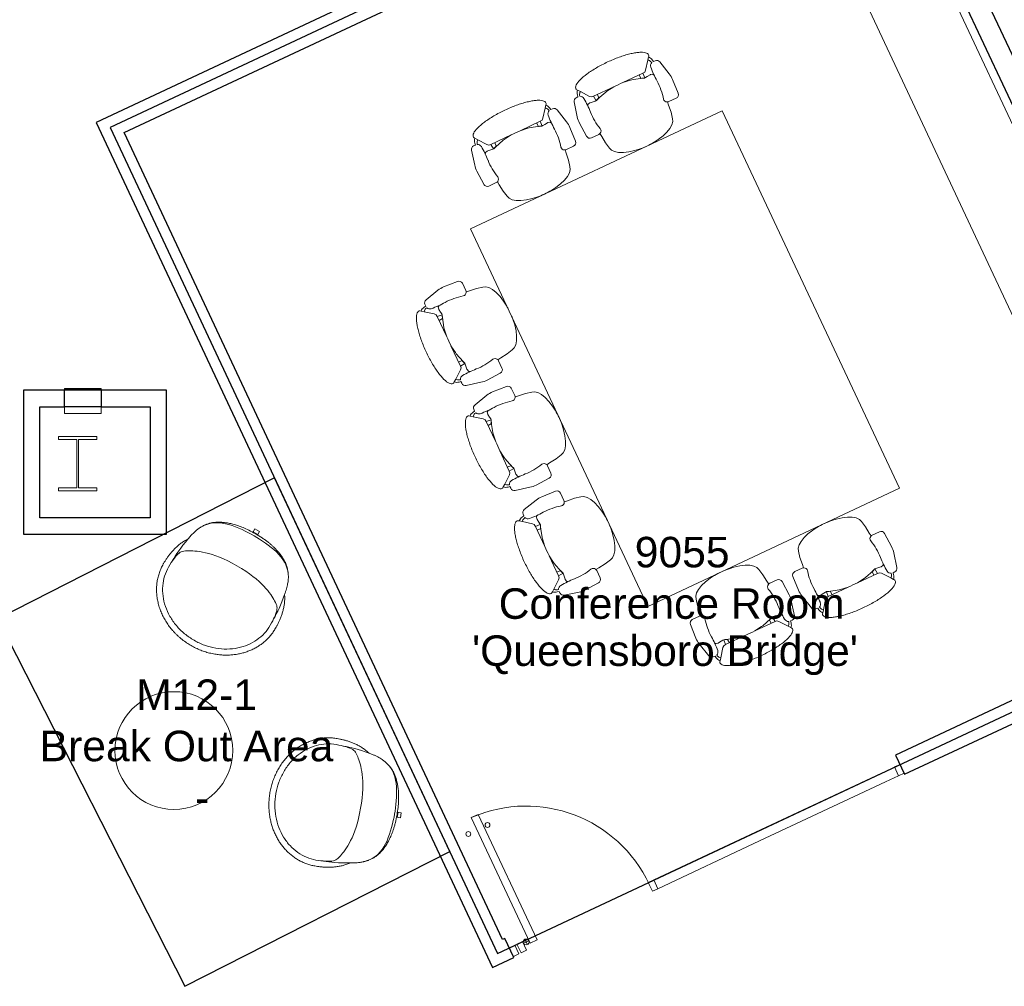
# Model space of a CAD drawing. Header units: inches. Extents: x -1 to 4727, y -3 to 1727.
# Tile 116 of 163: x 3967 to 4222, y 127 to 377. Entities that reach past the tile are written whole.
import ezdxf

# ---------------------------------------------------------------- set-up
doc = ezdxf.new("R2010")
doc.units = ezdxf.units.IN
doc.header["$LTSCALE"] = 42
doc.header["$MEASUREMENT"] = 0
doc.layers.get('0').update_dxf_attribs({"linetype": 'CONTINUOUS'})
for name, color, linetype in [('I-DOOR', 9, 'CONTINUOUS'), ('I-EQPM', 8, 'CONTINUOUS'), ('I-FURN', 8, 'CONTINUOUS'), ('I-FURN-CHAR', 9, 'CONTINUOUS'), ('I-FURN-CONF', 9, 'CONTINUOUS'), ('I-GLAZ', 8, 'CONTINUOUS'), ('I-WALL', 8, 'CONTINUOUS'), ('Room Names & IDs', 7, 'CONTINUOUS'), ('S-COLS', 7, 'CONTINUOUS'), ('triLabelLayer', 7, 'CONTINUOUS'), ('triSpaceLayer', 7, 'CONTINUOUS')]:
    doc.layers.add(name, color=color, linetype=linetype)
doc.styles.add('PDF Helvetica', font='Helvetica.ttf')
doc.styles.get("Standard").update_dxf_attribs({"font": 'romans.shx'})

# ---------------------------------------------------------------- blocks, each defined once
blk = doc.blocks.new('Door CW - Single - Offset Pivot Hinge - Single Swing - w Rails - Default - Interior CISCO-8385174-FURNITURE PLAN - FLOOR 09 - EAST')
at = {"lineweight": 9}
for p, q in [((14.38, -35.92), (14.38, 0)), ((14.38, 0), (16.37, 0)), ((16.37, -35.92), (16.37, 0)), ((17.19, -1.5), (17.19, 0)), ((16.44, -0.75), (17.94, -0.75)), ((14.38, -35.92), (16.37, -35.92))]:
    blk.add_line(p, q, dxfattribs=at)
for centre, radius in [((17.19, -0.75), 0.75), ((13.37, -32.42), 0.625), ((18.87, -32.42), 0.625)]:
    blk.add_circle(centre, radius, dxfattribs=at)
blk.add_arc((17.19, -0.75), 35.19, 180, 268.2697, dxfattribs=at)
blk = doc.blocks.new('Rectangular Mullion - IOC - Typical-7565963-FURNITURE PLAN - FLOOR 09 - EAST')
at = {"lineweight": 18}
for p, q in [((-0.78125, 1.25), (0.78125, 1.25)), ((-0.78125, -1.25), (-0.78125, 1.25)), ((0.78125, 1.25), (0.78125, -1.25)), ((0.78125, -1.25), (-0.78125, -1.25))]:
    blk.add_line(p, q, dxfattribs=at)
blk = doc.blocks.new('Rectangular Mullion - IOC - Typical-6751934-FURNITURE PLAN - FLOOR 09 - EAST')
at = {"lineweight": 9}
for p, q in [((4394.17, 770.96), (4420.51, 783.31)), ((4395.23, 768.69), (4421.57, 781.05))]:
    blk.add_line(p, q, dxfattribs=at)
blk = doc.blocks.new('Rectangular Mullion - IOC - Typical-6751927-FURNITURE PLAN - FLOOR 09 - EAST')
at = {"lineweight": 9}
for p, q in [((4853.55, 984.51), (4847.3, 949.06)), ((4856.01, 984.08), (4849.76, 948.62))]:
    blk.add_line(p, q, dxfattribs=at)
blk = doc.blocks.new('Rectangular Mullion - IOC - Typical-6751935-FURNITURE PLAN - FLOOR 09 - EAST')
at = {"lineweight": 9}
for p, q in [((4453.11, 798.6), (4456.53, 800.2)), ((4454.17, 796.34), (4457.59, 797.94))]:
    blk.add_line(p, q, dxfattribs=at)
blk = doc.blocks.new('Rectangular Mullion - IOC - Typical-7565989-FURNITURE PLAN - FLOOR 09 - EAST')
at = {"lineweight": 18}
for p, q in [((-1.5625, 1.25), (0, 1.25)), ((-1.5625, -1.25), (-1.5625, 1.25)), ((0, 1.25), (0, -1.25)), ((0, -1.25), (-1.5625, -1.25))]:
    blk.add_line(p, q, dxfattribs=at)
blk = doc.blocks.new('Rectangular Mullion - IOC - Typical-7565964-FURNITURE PLAN - FLOOR 09 - EAST')
at = {"lineweight": 18}
for p, q in [((0, 1.25), (-1.5625, 1.25)), ((-1.5625, 1.25), (-1.5625, -1.25)), ((0, -1.25), (0, 1.25)), ((-1.5625, -1.25), (0, -1.25))]:
    blk.add_line(p, q, dxfattribs=at)
blk = doc.blocks.new('Community Table - Cisco 9_ x 6_ - 28_ HIGH-4088487-FURNITURE PLAN - FLOOR 09 - EAST')
at = {"lineweight": 9}
for p, q in [((36, 54), (-36, 54)), ((-36, 54), (-36, -54)), ((36, -54), (36, 54)), ((-36, -54), (36, -54))]:
    blk.add_line(p, q, dxfattribs=at)
blk = doc.blocks.new('Chair - Task - Herman Miller - Aeron - Default-1424596-FURNITURE PLAN - FLOOR 09 - EAST')
at = {"lineweight": 9}
for p, q in [((-5.69, 12.24), (-1.86, 13.15)), ((-0.16, 13.31), (3.68, 13.11)), ((-8.29, 10.29), (-8.1, 10.14)), ((-6.97, 10.69), (-6.47, 10.79)), ((-6.39, 10.29), (-6.69, 10.2)), ((-6.47, 10.79), (-6.46, 11.29)), ((4.63, 12.11), (4.63, 10.03)), ((-7.44, 9.64), (-8.1, 10.14)), ((-7.44, 9.64), (-5.32, 8.01)), ((-5.32, 8.01), (-4.97, 7.6)), ((-3.74, 8.65), (-3.61, 9.19)), ((-3.74, 8.54), (-3.74, 8.65)), ((-3.63, 7.72), (-3.74, 8.54)), ((-3.57, 7.19), (-3.63, 7.72)), ((-3.61, 9.19), (-3.5, 9.32)), ((-3.5, 9.32), (-3.23, 9.47)), ((4.56, 9.69), (5.45, 9.57)), ((5.45, 9.57), (7.37, 9.36)), ((7.37, 9.36), (9.02, 8.99)), ((9.02, 8.99), (9.73, 8.75)), ((9.73, 8.75), (10.41, 8.19)), ((10.41, 8.19), (11.03, 7.34)), ((-4.97, 7.6), (-4.91, 7.07)), ((-3.57, 6.95), (-4.91, 7.07)), ((-4.91, 7.07), (-4.89, 1.3)), ((-4.91, 5.96), (-3.89, 6.02)), ((-4.56, 3.74), (-3.8, 6.31)), ((-3.8, 6.31), (-3.57, 6.9)), ((-3.57, 6.9), (-3.57, 7.19)), ((11.03, 7.34), (11.57, 6.22)), ((11.57, 6.22), (12.02, 4.89)), ((-4.89, 1.3), (-4.62, 3.39)), ((-4.62, 3.39), (-4.56, 3.74)), ((12.02, 4.89), (12.35, 3.38)), ((12.35, 3.38), (12.51, 2.13)), ((-4.89, -1.3), (-4.91, -7.07)), ((-4.62, -3.39), (-4.89, -1.3)), ((12.51, -2.13), (12.35, -3.38)), ((-4.56, -3.74), (-4.62, -3.39)), ((-3.8, -6.31), (-4.56, -3.74)), ((12.02, -4.89), (11.57, -6.22)), ((12.35, -3.38), (12.02, -4.89)), ((-4.97, -7.6), (-5.32, -8.01)), ((-4.91, -7.07), (-4.97, -7.6)), ((-4.91, -5.96), (-3.89, -6.02)), ((-3.57, -6.95), (-4.91, -7.07)), ((-3.57, -6.9), (-3.8, -6.31)), ((-3.63, -7.72), (-3.57, -7.19)), ((-3.57, -7.19), (-3.57, -6.9)), ((11.03, -7.34), (10.41, -8.19)), ((11.57, -6.22), (11.03, -7.34)), ((-8.1, -10.14), (-8.29, -10.29)), ((-8.1, -10.14), (-7.44, -9.64)), ((-5.32, -8.01), (-7.44, -9.64)), ((-3.74, -8.54), (-3.63, -7.72)), ((-3.74, -8.65), (-3.74, -8.54)), ((-3.61, -9.19), (-3.74, -8.65)), ((-3.5, -9.32), (-3.61, -9.19)), ((-3.23, -9.47), (-3.5, -9.32)), ((5.45, -9.57), (4.56, -9.69)), ((4.63, -10.03), (4.63, -12.11)), ((7.37, -9.36), (5.45, -9.57)), ((9.02, -8.99), (7.37, -9.36)), ((9.73, -8.75), (9.02, -8.99)), ((10.41, -8.19), (9.73, -8.75)), ((-6.47, -10.79), (-6.97, -10.69)), ((-6.69, -10.2), (-6.39, -10.29)), ((-6.46, -11.29), (-6.47, -10.79)), ((-1.86, -13.15), (-5.69, -12.24)), ((3.68, -13.11), (-0.16, -13.31))]:
    blk.add_line(p, q, dxfattribs=at)
for centre, radius, start, end in [((-0.47, 7.31), 6, 87.0643, 103.3925), ((3.63, 12.11), 1, 0, 87.0643), ((-8.57, 9.93), 0.45, 52.4809, 89.3775), ((-6.72, 8.74), 1.96, 97.4331, 134.5669), ((-6.33, 8.94), 1.31, 105.9454, 147.8944), ((-5.46, 11.27), 1, 103.3925, 178.698), ((-5.34, 10.69), 1.13, 200.7831, 264.9363), ((-3.13, 35.67), 26.21, 264.9363, 273.5466), ((-0.51, -6.46), 16, 75.7341, 93.5466), ((3.66, 9.96), 0.937, 255.7341, 335.4422), ((3.63, 10.03), 1, 332.4862, 0), ((17.99, -0.99), 22.97, 159.7776, 162.2357), ((27.52, 0), 32.43, 177.709, 182.291), ((-4.36, 0), 17, 352.8004, 7.1996), ((17.99, 0.99), 22.97, 197.7643, 200.2224), ((-6.72, -8.74), 1.96, 225.4331, 262.5669), ((-6.33, -8.94), 1.31, 212.1056, 254.0546), ((-5.34, -10.69), 1.13, 95.0637, 159.2169), ((-3.13, -35.67), 26.21, 86.4534, 95.0637), ((-0.51, 6.46), 16, 266.4534, 284.2659), ((3.66, -9.96), 0.937, 24.5578, 104.2659), ((3.63, -10.03), 1, 0, 27.5138), ((-8.57, -9.93), 0.45, 270.6225, 307.5191), ((-5.46, -11.27), 1, 181.302, 256.6075), ((3.63, -12.11), 1, 272.9357, 0), ((-0.47, -7.31), 6, 256.6075, 272.9357)]:
    blk.add_arc(centre, radius, start, end, dxfattribs=at)
blk.add_open_spline([(-8.56, -10.38), (-8.71, -10.38), (-9.01, -10.3), (-9.59, -9.79), (-10.25, -8.54), (-10.89, -6.21), (-11.23, -3.75), (-11.37, -1.63), (-11.42, 0.54), (-11.32, 2.72), (-11.1, 4.73), (-10.86, 6.13), (-10.57, 7.37), (-10.23, 8.44), (-9.85, 9.29), (-9.44, 9.92), (-9.01, 10.3), (-8.71, 10.38), (-8.56, 10.38)], degree=3, knots=[-1, -1, -1, -1, -0.95, -0.9, -0.8, -0.7, -0.6, -0.55, -0.5, -0.4, -0.35, -0.3, -0.25, -0.2, -0.15, -0.1, -0.05, 0, 0, 0, 0], dxfattribs=at)
blk = doc.blocks.new('Chair - Task - Herman Miller - Aeron - Default-V186-FURNITURE PLAN - FLOOR 09 - EAST')
at = {"lineweight": 9}
for p, q in [((-1.86, 13.15), (-5.69, 12.24)), ((3.68, 13.11), (-0.16, 13.31)), ((-8.1, 10.14), (-8.29, 10.29)), ((-6.47, 10.79), (-6.97, 10.69)), ((-6.69, 10.2), (-6.39, 10.29)), ((-6.46, 11.29), (-6.47, 10.79)), ((4.63, 10.03), (4.63, 12.11)), ((-8.1, 10.14), (-7.44, 9.64)), ((-5.32, 8.01), (-7.44, 9.64)), ((-4.97, 7.6), (-5.32, 8.01)), ((-3.61, 9.19), (-3.74, 8.65)), ((-3.74, 8.65), (-3.74, 8.54)), ((-3.74, 8.54), (-3.63, 7.72)), ((-3.63, 7.72), (-3.57, 7.19)), ((-3.5, 9.32), (-3.61, 9.19)), ((-3.23, 9.47), (-3.5, 9.32)), ((5.45, 9.57), (4.56, 9.69)), ((7.37, 9.36), (5.45, 9.57)), ((9.02, 8.99), (7.37, 9.36)), ((9.73, 8.75), (9.02, 8.99)), ((10.41, 8.19), (9.73, 8.75)), ((11.03, 7.34), (10.41, 8.19)), ((-4.91, 7.07), (-4.97, 7.6)), ((-3.57, 6.95), (-4.91, 7.07)), ((-4.89, 1.3), (-4.91, 7.07)), ((-4.91, 5.96), (-3.89, 6.02)), ((-3.8, 6.31), (-4.56, 3.74)), ((-3.57, 6.9), (-3.8, 6.31)), ((-3.57, 7.19), (-3.57, 6.9)), ((11.57, 6.22), (11.03, 7.34)), ((12.02, 4.89), (11.57, 6.22)), ((-4.62, 3.39), (-4.89, 1.3)), ((-4.56, 3.74), (-4.62, 3.39)), ((12.35, 3.38), (12.02, 4.89)), ((12.51, 2.13), (12.35, 3.38)), ((-4.91, -7.07), (-4.89, -1.3)), ((-4.89, -1.3), (-4.62, -3.39)), ((12.35, -3.38), (12.51, -2.13)), ((-4.62, -3.39), (-4.56, -3.74)), ((-4.56, -3.74), (-3.8, -6.31)), ((11.57, -6.22), (12.02, -4.89)), ((12.02, -4.89), (12.35, -3.38)), ((-5.32, -8.01), (-4.97, -7.6)), ((-4.97, -7.6), (-4.91, -7.07)), ((-4.91, -5.96), (-3.89, -6.02)), ((-3.57, -6.95), (-4.91, -7.07)), ((-3.8, -6.31), (-3.57, -6.9)), ((-3.57, -7.19), (-3.63, -7.72)), ((-3.57, -6.9), (-3.57, -7.19)), ((10.41, -8.19), (11.03, -7.34)), ((11.03, -7.34), (11.57, -6.22)), ((-8.29, -10.29), (-8.1, -10.14)), ((-7.44, -9.64), (-8.1, -10.14)), ((-7.44, -9.64), (-5.32, -8.01)), ((-3.63, -7.72), (-3.74, -8.54)), ((-3.74, -8.54), (-3.74, -8.65)), ((-3.74, -8.65), (-3.61, -9.19)), ((-3.61, -9.19), (-3.5, -9.32)), ((-3.5, -9.32), (-3.23, -9.47)), ((4.56, -9.69), (5.45, -9.57)), ((4.63, -12.11), (4.63, -10.03)), ((5.45, -9.57), (7.37, -9.36)), ((7.37, -9.36), (9.02, -8.99)), ((9.02, -8.99), (9.73, -8.75)), ((9.73, -8.75), (10.41, -8.19)), ((-6.97, -10.69), (-6.47, -10.79)), ((-6.39, -10.29), (-6.69, -10.2)), ((-6.47, -10.79), (-6.46, -11.29)), ((-5.69, -12.24), (-1.86, -13.15)), ((-0.16, -13.31), (3.68, -13.11))]:
    blk.add_line(p, q, dxfattribs=at)
for centre, radius, start, end in [((-0.47, 7.31), 6, 87.0643, 103.3925), ((3.63, 12.11), 1, 0, 87.0643), ((-8.57, 9.93), 0.45, 52.4809, 89.3775), ((-6.72, 8.74), 1.96, 97.4331, 134.5669), ((-6.33, 8.94), 1.31, 105.9454, 147.8944), ((-5.46, 11.27), 1, 103.3925, 178.698), ((-5.34, 10.69), 1.13, 200.7831, 264.9363), ((-3.13, 35.67), 26.21, 264.9363, 273.5466), ((-0.51, -6.46), 16, 75.7341, 93.5466), ((3.66, 9.96), 0.937, 255.7341, 335.4422), ((3.63, 10.03), 1, 332.4862, 360), ((17.99, -0.99), 22.97, 159.7776, 162.2357), ((27.52, 0), 32.43, 177.709, 182.291), ((-4.36, 0), 17, 352.8004, 7.1996), ((17.99, 0.99), 22.97, 197.7643, 200.2224), ((-6.72, -8.74), 1.96, 225.4331, 262.5669), ((-6.33, -8.94), 1.31, 212.1056, 254.0546), ((-5.34, -10.69), 1.13, 95.0637, 159.2169), ((-3.13, -35.67), 26.21, 86.4534, 95.0637), ((-0.51, 6.46), 16, 266.4534, 284.2659), ((3.66, -9.96), 0.937, 24.5578, 104.2659), ((3.63, -10.03), 1, 360, 27.5138), ((-8.57, -9.93), 0.45, 270.6225, 307.5191), ((-5.46, -11.27), 1, 181.302, 256.6075), ((3.63, -12.11), 1, 272.9357, 360), ((-0.47, -7.31), 6, 256.6075, 272.9357)]:
    blk.add_arc(centre, radius, start, end, dxfattribs=at)
blk.add_open_spline([(-8.56, 10.38), (-8.71, 10.38), (-9.01, 10.3), (-9.44, 9.92), (-9.85, 9.29), (-10.23, 8.44), (-10.57, 7.37), (-10.86, 6.13), (-11.1, 4.73), (-11.32, 2.72), (-11.42, 0.54), (-11.37, -1.63), (-11.23, -3.75), (-10.89, -6.21), (-10.25, -8.54), (-9.59, -9.79), (-9.01, -10.3), (-8.71, -10.38), (-8.56, -10.38)], degree=3, knots=[0, 0, 0, 0, 0.05, 0.1, 0.15, 0.2, 0.25, 0.3, 0.35, 0.4, 0.5, 0.55, 0.6, 0.7, 0.8, 0.9, 0.95, 1, 1, 1, 1], dxfattribs=at)
blk = doc.blocks.new('Chair - Task - Herman Miller - Aeron - Default-V201-FURNITURE PLAN - FLOOR 09 - EAST')
at = {"lineweight": 9}
for p, q in [((-1.86, 13.15), (-5.69, 12.24)), ((3.68, 13.11), (-0.16, 13.31)), ((-8.1, 10.14), (-8.29, 10.29)), ((-6.47, 10.79), (-6.97, 10.69)), ((-6.69, 10.2), (-6.39, 10.29)), ((-6.46, 11.29), (-6.47, 10.79)), ((4.63, 10.03), (4.63, 12.11)), ((-8.1, 10.14), (-7.44, 9.64)), ((-5.32, 8.01), (-7.44, 9.64)), ((-4.97, 7.6), (-5.32, 8.01)), ((-3.61, 9.19), (-3.74, 8.65)), ((-3.74, 8.65), (-3.74, 8.54)), ((-3.74, 8.54), (-3.63, 7.72)), ((-3.63, 7.72), (-3.57, 7.19)), ((-3.5, 9.32), (-3.61, 9.19)), ((-3.23, 9.47), (-3.5, 9.32)), ((5.45, 9.57), (4.56, 9.69)), ((7.37, 9.36), (5.45, 9.57)), ((9.02, 8.99), (7.37, 9.36)), ((9.73, 8.75), (9.02, 8.99)), ((10.41, 8.19), (9.73, 8.75)), ((11.03, 7.34), (10.41, 8.19)), ((-4.91, 7.07), (-4.97, 7.6)), ((-3.57, 6.95), (-4.91, 7.07)), ((-4.89, 1.3), (-4.91, 7.07)), ((-4.91, 5.96), (-3.89, 6.02)), ((-3.8, 6.31), (-4.56, 3.74)), ((-3.57, 6.9), (-3.8, 6.31)), ((-3.57, 7.19), (-3.57, 6.9)), ((11.57, 6.22), (11.03, 7.34)), ((12.02, 4.89), (11.57, 6.22)), ((-4.62, 3.39), (-4.89, 1.3)), ((-4.56, 3.74), (-4.62, 3.39)), ((12.35, 3.38), (12.02, 4.89)), ((12.51, 2.13), (12.35, 3.38)), ((-4.91, -7.07), (-4.89, -1.3)), ((-4.89, -1.3), (-4.62, -3.39)), ((12.35, -3.38), (12.51, -2.13)), ((-4.62, -3.39), (-4.56, -3.74)), ((-4.56, -3.74), (-3.8, -6.31)), ((11.57, -6.22), (12.02, -4.89)), ((12.02, -4.89), (12.35, -3.38)), ((-5.32, -8.01), (-4.97, -7.6)), ((-4.97, -7.6), (-4.91, -7.07)), ((-4.91, -5.96), (-3.89, -6.02)), ((-3.57, -6.95), (-4.91, -7.07)), ((-3.8, -6.31), (-3.57, -6.9)), ((-3.57, -7.19), (-3.63, -7.72)), ((-3.57, -6.9), (-3.57, -7.19)), ((10.41, -8.19), (11.03, -7.34)), ((11.03, -7.34), (11.57, -6.22)), ((-8.29, -10.29), (-8.1, -10.14)), ((-7.44, -9.64), (-8.1, -10.14)), ((-7.44, -9.64), (-5.32, -8.01)), ((-3.63, -7.72), (-3.74, -8.54)), ((-3.74, -8.54), (-3.74, -8.65)), ((-3.74, -8.65), (-3.61, -9.19)), ((-3.61, -9.19), (-3.5, -9.32)), ((-3.5, -9.32), (-3.23, -9.47)), ((4.56, -9.69), (5.45, -9.57)), ((4.63, -12.11), (4.63, -10.03)), ((5.45, -9.57), (7.37, -9.36)), ((7.37, -9.36), (9.02, -8.99)), ((9.02, -8.99), (9.73, -8.75)), ((9.73, -8.75), (10.41, -8.19)), ((-6.97, -10.69), (-6.47, -10.79)), ((-6.39, -10.29), (-6.69, -10.2)), ((-6.47, -10.79), (-6.46, -11.29)), ((-5.69, -12.24), (-1.86, -13.15)), ((-0.16, -13.31), (3.68, -13.11))]:
    blk.add_line(p, q, dxfattribs=at)
for centre, radius, start, end in [((-0.47, 7.31), 6, 87.0643, 103.3925), ((3.63, 12.11), 1, 0, 87.0643), ((-8.57, 9.93), 0.45, 52.4809, 89.3775), ((-6.72, 8.74), 1.96, 97.4331, 134.5669), ((-6.33, 8.94), 1.31, 105.9454, 147.8944), ((-5.46, 11.27), 1, 103.3925, 178.698), ((-5.34, 10.69), 1.13, 200.7831, 264.9363), ((-3.13, 35.67), 26.21, 264.9363, 273.5466), ((-0.51, -6.46), 16, 75.7341, 93.5466), ((3.66, 9.96), 0.937, 255.7341, 335.4422), ((3.63, 10.03), 1, 332.4862, 360), ((17.99, -0.99), 22.97, 159.7776, 162.2357), ((27.52, 0), 32.43, 177.709, 182.291), ((-4.36, 0), 17, 3.6508, 7.1996), ((-4.36, 0), 17, 352.8004, 356.4761), ((17.99, 0.99), 22.97, 197.7643, 200.2224), ((-6.72, -8.74), 1.96, 225.4331, 262.5669), ((-6.33, -8.94), 1.31, 212.1056, 254.0546), ((-5.34, -10.69), 1.13, 95.0637, 159.2169), ((-3.13, -35.67), 26.21, 86.4534, 95.0637), ((-0.51, 6.46), 16, 266.4534, 284.2659), ((3.66, -9.96), 0.937, 24.5578, 104.2659), ((3.63, -10.03), 1, 360, 27.5138), ((-8.57, -9.93), 0.45, 270.6225, 307.5191), ((-5.46, -11.27), 1, 181.302, 256.6075), ((3.63, -12.11), 1, 272.9357, 360), ((-0.47, -7.31), 6, 256.6075, 272.9357)]:
    blk.add_arc(centre, radius, start, end, dxfattribs=at)
blk.add_open_spline([(-8.56, 10.38), (-8.71, 10.38), (-9.01, 10.3), (-9.44, 9.92), (-9.85, 9.29), (-10.23, 8.44), (-10.57, 7.37), (-10.86, 6.13), (-11.1, 4.73), (-11.32, 2.72), (-11.42, 0.54), (-11.37, -1.63), (-11.23, -3.75), (-10.89, -6.21), (-10.25, -8.54), (-9.59, -9.79), (-9.01, -10.3), (-8.71, -10.38), (-8.56, -10.38)], degree=3, knots=[0, 0, 0, 0, 0.05, 0.1, 0.15, 0.2, 0.25, 0.3, 0.35, 0.4, 0.5, 0.55, 0.6, 0.7, 0.8, 0.9, 0.95, 1, 1, 1, 1], dxfattribs=at)
blk = doc.blocks.new('Credenza - Generic - 10_-10_ L SALAMANDER DUAL-2880504-FURNITURE PLAN - FLOOR 09 - EAST')
at = {"lineweight": 9}
for p, q in [((-65, -19), (-65, 2)), ((-65, 2), (65, 2)), ((-65, 2), (-65, -19)), ((65, 2), (-65, 2)), ((65, 2), (65, -19)), ((65, -19), (65, 2)), ((65, -19), (-65, -19)), ((-65, -19), (65, -19))]:
    blk.add_line(p, q, dxfattribs=at)
blk = doc.blocks.new('Bernhardt_Design-Chair-Lounge-Mitt - 5720-2144713-FURNITURE PLAN - FLOOR 09 - EAST')
at = {"lineweight": 9}
for p, q in [((-0.69, -17.66), (-0.69, -16.65)), ((0.69, -16.8), (-0.69, -16.8)), ((0.69, -17.66), (-0.69, -17.66)), ((0.69, -16.65), (0.69, -17.66))]:
    blk.add_line(p, q, dxfattribs=at)
blk.add_arc((0, 10.14), 26.8, 268.53, 271.47, dxfattribs=at)
for points, knots in [([(-16.75, 2), (-16.75, 2.36), (-16.72, 3.07), (-16.59, 4.13), (-16.37, 5.18), (-16.07, 6.22), (-15.68, 7.22), (-15.29, 8.04), (-14.93, 8.69), (-14.56, 9.31), (-14.03, 10.07), (-13.45, 10.8), (-12.95, 11.36), (-12.43, 11.9), (-11.73, 12.55), (-10.84, 13.26), (-10.04, 13.82), (-9.38, 14.23), (-8.7, 14.61), (-7.82, 15.06), (-6.89, 15.45), (-6.09, 15.74), (-5.44, 15.95), (-4.78, 16.14), (-4.11, 16.3), (-3.44, 16.44), (-2.76, 16.55), (-2.07, 16.64), (-1.38, 16.7), (-0.69, 16.74), (0, 16.75), (0.69, 16.74), (1.38, 16.7), (2.07, 16.64), (2.76, 16.55), (3.44, 16.44), (4.11, 16.3), (4.78, 16.14), (5.44, 15.95), (6.09, 15.74), (6.73, 15.51), (7.36, 15.26), (7.97, 14.98), (8.58, 14.67), (9.16, 14.35), (9.73, 14.01), (10.29, 13.64), (10.83, 13.26), (11.35, 12.86), (11.85, 12.43), (12.33, 11.99), (12.79, 11.53), (13.22, 11.06), (13.63, 10.57), (14.03, 10.07), (14.39, 9.55), (14.74, 9.02), (15.05, 8.48), (15.34, 7.93), (15.61, 7.36), (15.85, 6.79), (16.06, 6.21), (16.3, 5.43), (16.54, 4.43), (16.71, 3.23), (16.75, 2.41), (16.75, 2)], [-1, -1, -1, -1, -0.976974, -0.953947, -0.930921, -0.907895, -0.884868, -0.861842, -0.850329, -0.838816, -0.815789, -0.792763, -0.78125, -0.769737, -0.746711, -0.723684, -0.700658, -0.689145, -0.677632, -0.654605, -0.631579, -0.618421, -0.605263, -0.592105, -0.578947, -0.565789, -0.552632, -0.539474, -0.526316, -0.513158, -0.5, -0.486842, -0.473684, -0.460526, -0.447368, -0.434211, -0.421053, -0.407895, -0.394737, -0.381579, -0.368421, -0.355263, -0.342105, -0.328947, -0.315789, -0.302632, -0.289474, -0.276316, -0.263158, -0.25, -0.236842, -0.223684, -0.210526, -0.197368, -0.184211, -0.171053, -0.157895, -0.144737, -0.131579, -0.118421, -0.105263, -0.092105, -0.078947, -0.052632, -0.026316, 0, 0, 0, 0]), ([(-14.42, -6.78), (-14.63, -6.47), (-14.91, -6.01), (-15.24, -5.38), (-15.47, -4.91), (-15.67, -4.44), (-15.84, -3.96), (-16, -3.48), (-16.14, -3.01), (-16.26, -2.54), (-16.37, -2.07), (-16.45, -1.61), (-16.53, -1.16), (-16.59, -0.72), (-16.64, -0.29), (-16.68, 0.13), (-16.71, 0.54), (-16.73, 0.93), (-16.75, 1.42), (-16.75, 1.78), (-16.75, 2)], [-1, -1, -1, -1, -0.9, -0.85, -0.8, -0.75, -0.7, -0.65, -0.6, -0.55, -0.5, -0.45, -0.4, -0.35, -0.3, -0.25, -0.2, -0.15, -0.1, 0, 0, 0, 0]), ([(-15.18, 2), (-15.17, 0), (-14.73, -2.77), (-13.82, -3.76), (-7.6, -7.1), (0, -7.1)], [0, 0, 0, 0, 0.1710407, 0.4825883, 0.9272258, 0.9272258, 0.9272258, 0.9272258]), ([(15.18, 2), (15.17, 0), (14.73, -2.77), (13.82, -3.76), (7.6, -7.1), (0, -7.1)], [0, 0, 0, 0, 0.1710407, 0.4825883, 0.9272258, 0.9272258, 0.9272258, 0.9272258]), ([(16.75, 2), (16.75, 1.78), (16.75, 1.42), (16.73, 0.93), (16.71, 0.54), (16.68, 0.13), (16.64, -0.29), (16.59, -0.72), (16.53, -1.16), (16.45, -1.61), (16.37, -2.07), (16.26, -2.54), (16.14, -3.01), (16, -3.48), (15.84, -3.96), (15.67, -4.44), (15.47, -4.91), (15.24, -5.38), (14.91, -6.01), (14.63, -6.47), (14.42, -6.78)], [-1, -1, -1, -1, -0.9, -0.85, -0.8, -0.75, -0.7, -0.65, -0.6, -0.55, -0.5, -0.45, -0.4, -0.35, -0.3, -0.25, -0.2, -0.15, -0.1, 0, 0, 0, 0]), ([(0, -16.66), (-0.74, -16.66), (-1.78, -16.63), (-3.02, -16.52), (-3.89, -16.41), (-4.7, -16.27), (-5.46, -16.12), (-6.16, -15.95), (-6.82, -15.76), (-7.42, -15.55), (-8.18, -15.27), (-9.03, -14.89), (-9.92, -14.42), (-10.67, -13.92), (-11.31, -13.38), (-11.88, -12.81), (-12.31, -12.27), (-12.64, -11.8), (-12.85, -11.49), (-13, -11.22), (-13.12, -11.01), (-13.24, -10.79), (-13.35, -10.56), (-13.46, -10.32), (-13.6, -9.99), (-13.73, -9.63), (-13.86, -9.25), (-13.98, -8.84), (-14.13, -8.3), (-14.29, -7.58), (-14.38, -7.05), (-14.42, -6.78)], [-1, -1, -1, -1, -0.933824, -0.900735, -0.867647, -0.834559, -0.801471, -0.768382, -0.735294, -0.702206, -0.669118, -0.602941, -0.536765, -0.470588, -0.411765, -0.352941, -0.294118, -0.264706, -0.235294, -0.220588, -0.205882, -0.191176, -0.176471, -0.161765, -0.147059, -0.117647, -0.102941, -0.088235, -0.058824, -0.029412, 0, 0, 0, 0]), ([(14.42, -6.78), (14.36, -7.19), (14.25, -7.77), (14.09, -8.47), (13.95, -8.95), (13.81, -9.39), (13.67, -9.82), (13.51, -10.2), (13.33, -10.61), (13.16, -10.94), (13, -11.22), (12.85, -11.49), (12.64, -11.8), (12.39, -12.15), (12.14, -12.49), (11.78, -12.91), (11.31, -13.38), (10.69, -13.9), (10, -14.36), (9.23, -14.79), (8.36, -15.19), (7.37, -15.58), (6.25, -15.93), (4.98, -16.23), (3.53, -16.47), (1.89, -16.62), (0.65, -16.66), (0, -16.66)], [-1, -1, -1, -1, -0.955882, -0.933824, -0.911765, -0.889706, -0.867647, -0.845588, -0.823529, -0.794118, -0.779412, -0.764706, -0.735294, -0.705882, -0.676471, -0.647059, -0.588235, -0.529412, -0.470588, -0.411765, -0.352941, -0.294118, -0.235294, -0.176471, -0.117647, -0.058824, 0, 0, 0, 0]), ([(0, -16.02), (-2.08, -16.02), (-7.67, -15.63), (-11.27, -13.76), (-12.61, -11.82)], [0, 0, 0, 0, 0.3261237, 0.6598167, 0.6598167, 0.6598167, 0.6598167]), ([(0, -16.02), (2.08, -16.02), (7.67, -15.63), (11.27, -13.76), (12.61, -11.82)], [0, 0, 0, 0, 0.3261237, 0.6598167, 0.6598167, 0.6598167, 0.6598167])]:
    blk.add_open_spline(points, degree=3, knots=knots, dxfattribs=at)
for points in [[(-15.18, 2), (-15.18, 2.85), (-14.99, 4.55), (-14.14, 7), (-12.76, 9.29), (-10.88, 11.31), (-8.56, 12.98), (-5.91, 14.23), (-3.02, 15), (0, 15.26), (3.02, 15), (5.91, 14.23), (8.56, 12.98), (10.88, 11.31), (12.76, 9.29), (14.14, 7), (14.99, 4.55), (15.18, 2.85), (15.18, 2)], [(-14.42, -6.78), (-14.96, -4.01), (-15.11, -1.58), (-15.11, 0)], [(14.42, -6.78), (14.96, -4.01), (15.11, -1.58), (15.11, 0)]]:
    blk.add_open_spline(points, degree=3, dxfattribs=at)
blk = doc.blocks.new('Bernhardt_Design-Chair-Lounge-Mitt - 5720-1472952-FURNITURE PLAN - FLOOR 09 - EAST')
at = {"lineweight": 9}
for p, q in [((0.69, 17.66), (-0.69, 17.66)), ((-0.69, 17.66), (-0.69, 16.65)), ((0.69, 16.8), (-0.69, 16.8)), ((0.69, 16.65), (0.69, 17.66))]:
    blk.add_line(p, q, dxfattribs=at)
blk.add_arc((0, -10.14), 26.8, 88.53, 91.47, dxfattribs=at)
for points, knots in [([(0, 16.66), (-0.65, 16.66), (-1.89, 16.62), (-3.53, 16.47), (-4.98, 16.23), (-6.25, 15.93), (-7.37, 15.58), (-8.69, 15.06), (-9.66, 14.57), (-10.39, 14.1), (-10.77, 13.83), (-11.12, 13.54), (-11.45, 13.24), (-11.77, 12.91), (-12.07, 12.57), (-12.31, 12.26), (-12.5, 12), (-12.64, 11.8), (-12.78, 11.59), (-12.92, 11.37), (-13.05, 11.14), (-13.18, 10.9), (-13.31, 10.65), (-13.47, 10.29), (-13.67, 9.82), (-13.89, 9.18), (-14.09, 8.47), (-14.27, 7.68), (-14.38, 7.09), (-14.42, 6.78)], [0, 0, 0, 0, 0.058824, 0.117647, 0.176471, 0.235294, 0.294118, 0.352941, 0.470588, 0.503676, 0.536765, 0.569853, 0.602941, 0.636029, 0.669118, 0.702206, 0.71875, 0.735294, 0.751838, 0.768382, 0.784926, 0.801471, 0.818015, 0.834559, 0.867647, 0.900735, 0.933824, 0.966912, 1, 1, 1, 1]), ([(0, 16.02), (-2.08, 16.02), (-7.67, 15.63), (-11.27, 13.76), (-12.61, 11.82)], [0, 0, 0, 0, 0.3261237, 0.6598167, 0.6598167, 0.6598167, 0.6598167]), ([(14.42, 6.78), (14.38, 7.05), (14.29, 7.58), (14.13, 8.3), (13.98, 8.84), (13.86, 9.25), (13.73, 9.63), (13.6, 9.99), (13.46, 10.32), (13.35, 10.56), (13.24, 10.79), (13.12, 11.01), (13, 11.22), (12.85, 11.49), (12.64, 11.8), (12.31, 12.27), (11.88, 12.81), (11.31, 13.38), (10.67, 13.92), (9.92, 14.42), (9.03, 14.89), (8.18, 15.27), (7.42, 15.55), (6.82, 15.76), (6.16, 15.95), (5.46, 16.12), (4.7, 16.27), (3.89, 16.41), (3.02, 16.52), (1.78, 16.63), (0.74, 16.66), (0, 16.66)], [0, 0, 0, 0, 0.029412, 0.058824, 0.088235, 0.102941, 0.117647, 0.147059, 0.161765, 0.176471, 0.191176, 0.205882, 0.220588, 0.235294, 0.264706, 0.294118, 0.352941, 0.411765, 0.470588, 0.536765, 0.602941, 0.669118, 0.702206, 0.735294, 0.768382, 0.801471, 0.834559, 0.867647, 0.900735, 0.933824, 1, 1, 1, 1]), ([(0, 16.02), (2.08, 16.02), (7.67, 15.63), (11.27, 13.76), (12.61, 11.82)], [0, 0, 0, 0, 0.3261237, 0.6598167, 0.6598167, 0.6598167, 0.6598167]), ([(-14.42, 6.78), (-14.63, 6.47), (-14.91, 6.01), (-15.24, 5.38), (-15.47, 4.91), (-15.67, 4.44), (-15.84, 3.96), (-16, 3.48), (-16.14, 3.01), (-16.26, 2.54), (-16.37, 2.07), (-16.45, 1.61), (-16.53, 1.16), (-16.59, 0.72), (-16.64, 0.29), (-16.68, -0.13), (-16.71, -0.54), (-16.73, -0.93), (-16.75, -1.42), (-16.75, -1.78), (-16.75, -2)], [0, 0, 0, 0, 0.1, 0.15, 0.2, 0.25, 0.3, 0.35, 0.4, 0.45, 0.5, 0.55, 0.6, 0.65, 0.7, 0.75, 0.8, 0.85, 0.9, 1, 1, 1, 1]), ([(-15.18, -2), (-15.17, 0), (-14.73, 2.77), (-13.82, 3.76), (-7.6, 7.1), (0, 7.1)], [0, 0, 0, 0, 0.1710407, 0.4825883, 0.9272258, 0.9272258, 0.9272258, 0.9272258]), ([(15.18, -2), (15.17, 0), (14.73, 2.77), (13.82, 3.76), (7.6, 7.1), (0, 7.1)], [0, 0, 0, 0, 0.1710407, 0.4825883, 0.9272258, 0.9272258, 0.9272258, 0.9272258]), ([(16.75, -2), (16.75, -1.78), (16.75, -1.42), (16.73, -0.93), (16.71, -0.54), (16.68, -0.13), (16.64, 0.29), (16.59, 0.72), (16.53, 1.16), (16.45, 1.61), (16.37, 2.07), (16.26, 2.54), (16.14, 3.01), (16, 3.48), (15.84, 3.96), (15.67, 4.44), (15.47, 4.91), (15.24, 5.38), (14.91, 6.01), (14.63, 6.47), (14.42, 6.78)], [0, 0, 0, 0, 0.1, 0.15, 0.2, 0.25, 0.3, 0.35, 0.4, 0.45, 0.5, 0.55, 0.6, 0.65, 0.7, 0.75, 0.8, 0.85, 0.9, 1, 1, 1, 1]), ([(-16.75, -2), (-16.75, -2.41), (-16.71, -3.23), (-16.54, -4.43), (-16.3, -5.43), (-16.06, -6.21), (-15.85, -6.79), (-15.61, -7.36), (-15.34, -7.93), (-15.05, -8.48), (-14.74, -9.02), (-14.39, -9.55), (-14.03, -10.07), (-13.63, -10.57), (-13.22, -11.06), (-12.79, -11.53), (-12.33, -11.99), (-11.85, -12.43), (-11.35, -12.86), (-10.83, -13.26), (-10.29, -13.64), (-9.73, -14.01), (-9.16, -14.35), (-8.58, -14.67), (-7.97, -14.98), (-7.36, -15.26), (-6.73, -15.51), (-6.09, -15.74), (-5.44, -15.95), (-4.78, -16.14), (-4.11, -16.3), (-3.44, -16.44), (-2.76, -16.55), (-2.07, -16.64), (-1.38, -16.7), (-0.69, -16.74), (0, -16.75), (0.69, -16.74), (1.38, -16.7), (2.07, -16.64), (2.76, -16.55), (3.44, -16.44), (4.11, -16.3), (4.78, -16.14), (5.44, -15.95), (6.09, -15.74), (6.89, -15.45), (7.82, -15.06), (8.7, -14.61), (9.38, -14.23), (10.04, -13.82), (10.84, -13.26), (11.73, -12.55), (12.43, -11.9), (12.95, -11.36), (13.45, -10.8), (14.03, -10.07), (14.56, -9.31), (14.93, -8.69), (15.29, -8.04), (15.68, -7.22), (16.07, -6.22), (16.37, -5.18), (16.59, -4.13), (16.72, -3.07), (16.75, -2.36), (16.75, -2)], [0, 0, 0, 0, 0.026316, 0.052632, 0.078947, 0.092105, 0.105263, 0.118421, 0.131579, 0.144737, 0.157895, 0.171053, 0.184211, 0.197368, 0.210526, 0.223684, 0.236842, 0.25, 0.263158, 0.276316, 0.289474, 0.302632, 0.315789, 0.328947, 0.342105, 0.355263, 0.368421, 0.381579, 0.394737, 0.407895, 0.421053, 0.434211, 0.447368, 0.460526, 0.473684, 0.486842, 0.5, 0.513158, 0.526316, 0.539474, 0.552632, 0.565789, 0.578947, 0.592105, 0.605263, 0.618421, 0.631579, 0.654605, 0.677632, 0.689145, 0.700658, 0.723684, 0.746711, 0.769737, 0.78125, 0.792763, 0.815789, 0.838816, 0.850329, 0.861842, 0.884868, 0.907895, 0.930921, 0.953947, 0.976974, 1, 1, 1, 1])]:
    blk.add_open_spline(points, degree=3, knots=knots, dxfattribs=at)
for points in [[(-14.42, 6.78), (-14.96, 4.01), (-15.11, 1.58), (-15.11, 0)], [(14.42, 6.78), (14.96, 4.01), (15.11, 1.58), (15.11, 0)], [(-15.18, -2), (-15.18, -2.85), (-14.99, -4.55), (-14.14, -7), (-12.76, -9.29), (-10.88, -11.31), (-8.56, -12.98), (-5.91, -14.23), (-3.02, -15), (0, -15.26), (3.02, -15), (5.91, -14.23), (8.56, -12.98), (10.88, -11.31), (12.76, -9.29), (14.14, -7), (14.99, -4.55), (15.18, -2.85), (15.18, -2)]]:
    blk.add_open_spline(points, degree=3, dxfattribs=at)
blk = doc.blocks.new('FURN_Westelm_PedestalCoffeeTable - FURN_Westelm_PedestalCoffeeTable-1472469-FURNITURE PLAN - FLOOR 09 - EAST')
at = {"lineweight": 9}
for start, end in [(360, 180), (180, 360)]:
    blk.add_arc((0, 0), 15.25, start, end, dxfattribs=at)
blk = doc.blocks.new('Rectangular Mullion - IOC - Typical-7566016-FURNITURE PLAN - FLOOR 09 - EAST')
at = {"lineweight": 18}
for p, q in [((-0.78125, 1.25), (0.78125, 1.25)), ((-0.78125, -1.25), (-0.78125, 1.25)), ((0.78125, 1.25), (0.78125, -1.25)), ((0.78125, -1.25), (-0.78125, -1.25))]:
    blk.add_line(p, q, dxfattribs=at)
blk = doc.blocks.new('Fire Extinguisher Cabinet_Recess Mounted with 75 ft Radius - 9 1_2_ x 6_ x 24_-7184977-FURNITURE PLAN - FLOOR 09 - EAST')
at = {"lineweight": 9}
for p, q in [((-9.07, 2.12), (-9.07, 2.62)), ((-9.07, 2.62), (0.43, 2.62)), ((0.43, 2.62), (0.43, 2.12)), ((-9.07, 2.38), (0.43, 2.38)), ((-9.07, 2.38), (-9.07, 2.12)), ((-9.07, -3.88), (-9.07, 2.12)), ((-9.07, 2.12), (0.43, 2.12)), ((0.43, 2.12), (-9.07, 2.12)), ((0.43, 2.12), (0.43, 2.38)), ((0.43, 2.12), (0.43, -3.88)), ((0.43, -3.88), (-9.07, -3.88))]:
    blk.add_line(p, q, dxfattribs=at)
blk = doc.blocks.new('W-Wide Flange-Column - W12X50-2731372-FURNITURE PLAN - FLOOR 09 - EAST')
at = {"lineweight": 18}
for p, q in [((5, 7), (-5, 7)), ((-5, 7), (-5, 6.29)), ((-5, 6.29), (-0.22, 6.29)), ((-0.22, 6.29), (-0.22, -6.29)), ((0.22, -6.29), (0.22, 6.29)), ((0.22, 6.29), (5, 6.29)), ((5, 6.29), (5, 7)), ((-0.22, -6.29), (-5, -6.29)), ((-5, -6.29), (-5, -7)), ((-5, -7), (5, -7)), ((5, -6.29), (0.22, -6.29)), ((5, -7), (5, -6.29))]:
    blk.add_line(p, q, dxfattribs=at)
blk = doc.blocks.new('columns')
at = {"layer": 'S-COLS'}
blk.add_blockref('W-Wide Flange-Column - W12X50-2731372-FURNITURE PLAN - FLOOR 09 - EAST', (4449.64, -158), dxfattribs=at)

msp = doc.modelspace()

# ---------------------------------------------------------------- linework, layer by layer
at = {"layer": 'I-WALL'}
for p, q in [((4188, 444.75), (3986.78, 350.38)), ((3994.1, 347.73), (4185.35, 437.44)), ((4185.35, 437.44), (4263.96, 269.83)), ((4268.94, 272.17), (4217.3, 382.28)), ((3986.78, 350.38), (4089.44, 131.5)), ((4092.08, 138.82), (3994.1, 347.73)), ((3978.59, 281), (3968, 281)), ((3968, 281), (3968, 243.71)), ((3978.59, 276.75), (3978.59, 281)), ((4005.01, 281), (3988.09, 281)), ((3988.09, 281), (3988.09, 276.75)), ((4005.01, 243.71), (4005.01, 281)), ((3972.25, 276.75), (3978.59, 276.75)), ((3972.25, 247.96), (3972.25, 276.75)), ((3988.09, 276.75), (3978.59, 276.75)), ((3988.09, 276.75), (4000.76, 276.75)), ((4000.76, 276.75), (4000.76, 247.96)), ((4000.76, 247.96), (3972.25, 247.96)), ((3968, 243.71), (4005.01, 243.71)), ((4196.19, 181.57), (4299.6, 230.07)), ((4283.34, 228.52), (4193.85, 186.55)), ((4193.85, 186.55), (4196.19, 181.57)), ((4092.65, 139.08), (4092.08, 138.82)), ((4094.98, 134.11), (4092.65, 139.08)), ((4089.44, 131.5), (4094.98, 134.11))]:
    msp.add_line(p, q, dxfattribs=at)
at = {"layer": 'triSpaceLayer'}
for points in [[(4090.76, 135.16), (4299.22, 232.93), (4318.46, 229.54), (4357.48, 450.82), (4213.74, 383.4), (4186.68, 441.09), (3990.44, 349.05)], [(3961.27, 221.84), (4009.73, 126.67), (4078.36, 161.61), (4032.98, 258.36)]]:
    msp.add_lwpolyline(points, close=True, dxfattribs=at)

# ---------------------------------------------------------------- block references
at = {"layer": 'I-DOOR', "rotation": 205.1275101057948}
msp.add_blockref('Door CW - Single - Offset Pivot Hinge - Single Swing - w Rails - Default - Interior CISCO-8385174-FURNITURE PLAN - FLOOR 09 - EAST', (4114.04, 144.77), dxfattribs=at)
at = {"layer": 'I-DOOR', "lineweight": 9, "xscale": -1, "rotation": 25.12751010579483}
for name, p in [('Rectangular Mullion - IOC - Typical-7566016-FURNITURE PLAN - FLOOR 09 - EAST', (4097.03, 136.79)), ('Rectangular Mullion - IOC - Typical-7565989-FURNITURE PLAN - FLOOR 09 - EAST', (4094.32, 135.52))]:
    msp.add_blockref(name, p, dxfattribs=at)
at = {"layer": 'I-EQPM', "lineweight": 9}
msp.add_blockref('Fire Extinguisher Cabinet_Recess Mounted with 75 ft Radius - 9 1_2_ x 6_ x 24_-7184977-FURNITURE PLAN - FLOOR 09 - EAST', (3987.66, 278.88), dxfattribs=at)
at = {"layer": 'I-FURN', "rotation": 89.99999999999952}
msp.add_blockref('FURN_Westelm_PedestalCoffeeTable - FURN_Westelm_PedestalCoffeeTable-1472469-FURNITURE PLAN - FLOOR 09 - EAST', (4006.93, 187.71), dxfattribs=at)
at = {"layer": 'I-FURN-CHAR'}
for name, p, rotation in [('Bernhardt_Design-Chair-Lounge-Mitt - 5720-2144713-FURNITURE PLAN - FLOOR 09 - EAST', (4019.72, 229.43), 150.1743273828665), ('Bernhardt_Design-Chair-Lounge-Mitt - 5720-1472952-FURNITURE PLAN - FLOOR 09 - EAST', (4048.31, 173.98), 260.0806928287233)]:
    msp.add_blockref(name, p, dxfattribs=dict(at, rotation=rotation))
at = {"layer": 'I-FURN-CONF'}
for name, p, rotation in [('Credenza - Generic - 10_-10_ L SALAMANDER DUAL-2880504-FURNITURE PLAN - FLOOR 09 - EAST', (4231.85, 328.6), 295.127510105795), ('Chair - Task - Herman Miller - Aeron - Default-1424596-FURNITURE PLAN - FLOOR 09 - EAST', (4124.09, 355.7), 295.0637550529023), ('Chair - Task - Herman Miller - Aeron - Default-V186-FURNITURE PLAN - FLOOR 09 - EAST', (4097.53, 343.25), 295.191265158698), ('Community Table - Cisco 9_ x 6_ - 28_ HIGH-4088487-FURNITURE PLAN - FLOOR 09 - EAST', (4139.3, 289.23), 25.12751010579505), ('Chair - Task - Herman Miller - Aeron - Default-V201-FURNITURE PLAN - FLOOR 09 - EAST', (4082.58, 295.78), 25.06375505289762), ('Chair - Task - Herman Miller - Aeron - Default-1424596-FURNITURE PLAN - FLOOR 09 - EAST', (4095.26, 268.59), 25.06375505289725), ('Chair - Task - Herman Miller - Aeron - Default-1424596-FURNITURE PLAN - FLOOR 09 - EAST', (4108, 241.43), 25.06375505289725), ('Chair - Task - Herman Miller - Aeron - Default-V186-FURNITURE PLAN - FLOOR 09 - EAST', (4180.69, 235.03), 115.1912651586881), ('Chair - Task - Herman Miller - Aeron - Default-1424596-FURNITURE PLAN - FLOOR 09 - EAST', (4154.13, 222.58), 115.0637550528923)]:
    msp.add_blockref(name, p, dxfattribs=dict(at, rotation=rotation))
at = {"layer": 'I-GLAZ', "rotation": 125.1275101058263}
msp.add_blockref('Rectangular Mullion - IOC - Typical-6751927-FURNITURE PLAN - FLOOR 09 - EAST', (7756.55, -3238.81), dxfattribs=at)
at = {"layer": 'I-GLAZ', "lineweight": 9, "rotation": 25.12751010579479}
msp.add_blockref('Rectangular Mullion - IOC - Typical-7565964-FURNITURE PLAN - FLOOR 09 - EAST', (4195.52, 182.99), dxfattribs=at)
at = {"layer": 'I-GLAZ'}
for name in ['Rectangular Mullion - IOC - Typical-6751935-FURNITURE PLAN - FLOOR 09 - EAST', 'Rectangular Mullion - IOC - Typical-6751934-FURNITURE PLAN - FLOOR 09 - EAST']:
    msp.add_blockref(name, (-262.95, -616.75), dxfattribs=at)
at = {"layer": 'I-GLAZ', "xscale": -1, "rotation": 25.12751010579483}
msp.add_blockref('Rectangular Mullion - IOC - Typical-7565963-FURNITURE PLAN - FLOOR 09 - EAST', (4131.04, 152.74), dxfattribs=at)
at = {"layer": 'S-COLS'}
msp.add_blockref('columns', (-467.63, 420), dxfattribs=at)

# ---------------------------------------------------------------- texts
at = {"layer": 'Room Names & IDs', "attachment_point": 4, "style": 'PDF Helvetica'}
for s, insert, char_height in [('9055', (4126.29, 239.05), 7.902), ('Conference Room', (4091.06, 225.72), 7.9024), ("'Queensboro Bridge'", (4084.15, 212.39), 7.9024), ('M12-1', (3997.17, 202.17), 7.902), ('Break Out Area', (3972.17, 188.84), 7.9024), ('-', (4012.42, 175.51), 7.9)]:
    msp.add_mtext(s, dxfattribs=dict(at, insert=insert, char_height=char_height))
at = {"layer": 'triLabelLayer', "color": 7, "char_height": 10, "attachment_point": 5}
for insert in [(4126.81, 239.05), (4001.33, 202.29)]:
    msp.add_mtext('{\\fSansSerif;\\H0.01;}', dxfattribs=dict(at, insert=insert))

doc.saveas('drawing.dxf')
